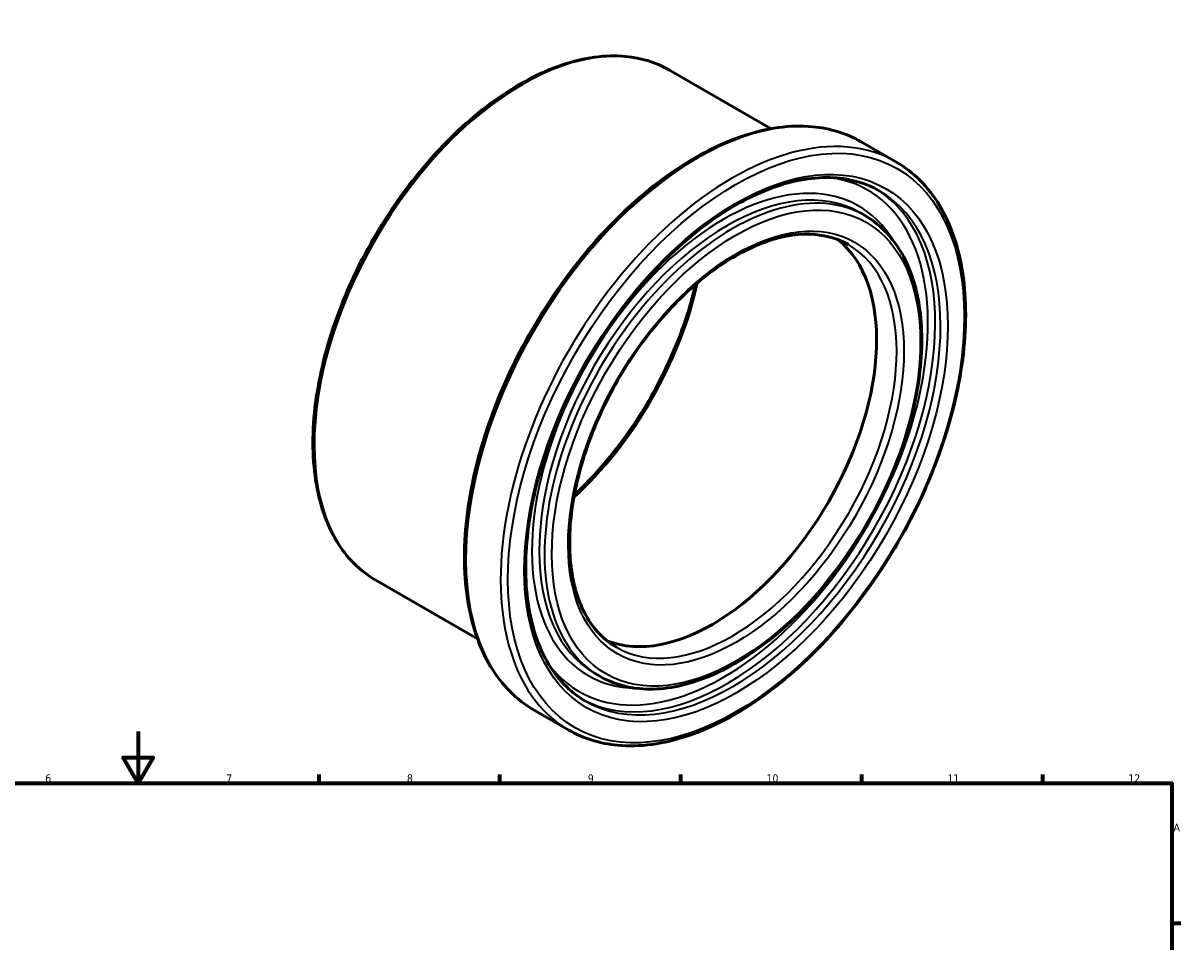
# Model space of a CAD drawing. Header units: millimetres. Extents: x -102 to 886, y -153 to 903.
# Tile 4 of 4: x 376 to 824, y 513 to 868. Entities that reach past the tile are written whole.
import ezdxf

# ---------------------------------------------------------------- set-up
doc = ezdxf.new("R2010")
doc.units = ezdxf.units.MM
for name, color, linetype, lineweight in [('Border (ANSI)', 7, 'Continuous', 70), ('Visible (ANSI)', 7, 'Continuous', 50), ('Visible Narrow (ANSI)', 7, 'Continuous', 35)]:
    doc.layers.add(name, color=color, linetype=linetype, lineweight=lineweight)
doc.styles.add('Note Text (ANSI)', font='tahoma.ttf')

# ---------------------------------------------------------------- blocks, each defined once
blk = doc.blocks.new('Borders Default Border')
at = {"layer": 'Border (ANSI)'}
for p, q in [((490.58, 574), (490.58, 577.45)), ((560.67, 574), (560.67, 577.45)), ((630.75, 574), (630.75, 577.45)), ((700.83, 574), (700.83, 577.45)), ((770.92, 574), (770.92, 577.45)), ((821, 519.75), (824.45, 519.75))]:
    blk.add_line(p, q, dxfattribs=at)
at = {"layer": 'Border (ANSI)', "flags": 128}
for points in [[(420.5, 594), (420.5, 574), (414.73, 584), (426.27, 584), (420.5, 574)], [(20, 20), (20, 574), (821, 574), (821, 20), (20, 20)]]:
    blk.add_lwpolyline(points, dxfattribs=at)
at = {"layer": 'Border (ANSI)', "attachment_point": 7, "style": 'Note Text (ANSI)'}
for s, insert, char_height in [('6', (384.49, 574.34), 3.05), ('7', (454.6, 574.4), 3.05), ('8', (524.63, 574.33), 3.05), ('9', (594.7, 574.34), 3.05), ('10', (663.96, 574.34), 3.048), ('11', (734.04, 574.4), 3.048), ('12', (804.13, 574.4), 3.048), ('A', (821.63, 555.35), 3.05)]:
    blk.add_mtext(s, dxfattribs=dict(at, insert=insert, char_height=char_height))

msp = doc.modelspace()

# ---------------------------------------------------------------- linework, layer by layer
at = {"layer": 'Visible (ANSI)'}
for p, q in [((665.724, 827.559), (626.285, 850.27)), ((714.09, 814.708), (700.655, 822.445)), ((702.088, 793.867), (700.037, 795.048)), ((551.945, 629.978), (512.506, 652.689)), ((599.337, 615.437), (597.287, 616.618)), ((587.335, 594.596), (573.9, 602.333))]:
    msp.add_line(p, q, dxfattribs=at)
msp.add_ellipse((642.934, 709.131), major_axis=(44.913, 77.993), ratio=0.5780931, start_param=3.2289336, end_param=6.1958443, dxfattribs=at)
for points, knots in [([(512.506, 652.689), (506.412, 656.198), (501.277, 661.352), (493.362, 674.456), (490.63, 682.463), (487.851, 700.581), (487.855, 710.731), (490.625, 732.063), (493.397, 743.243), (501.409, 765.489), (506.645, 776.55), (519.051, 797.454), (526.217, 807.294), (541.775, 824.775), (550.164, 832.411), (567.349, 844.704), (576.144, 849.355), (593.263, 855.141), (601.591, 856.284), (615.442, 854.984), (621.192, 853.203), (626.285, 850.27)], [3.9250571, 3.9250571, 3.9250571, 3.9250571, 4.2343448, 4.2343448, 4.5508577, 4.5508577, 4.873292, 4.873292, 5.1961677, 5.1961677, 5.5185456, 5.5185456, 5.8407348, 5.8407348, 6.1631718, 6.1631718, 6.4861029, 6.4861029, 6.8081695, 6.8081695, 7.0666498, 7.0666498, 7.0666498, 7.0666498]), ([(573.9, 602.333), (567.112, 606.242), (561.395, 611.989), (552.596, 626.608), (549.563, 635.536), (546.496, 655.732), (546.512, 667.038), (549.62, 690.798), (552.716, 703.25), (561.656, 728.027), (567.495, 740.347), (581.325, 763.63), (589.312, 774.589), (606.645, 794.055), (615.989, 802.556), (635.122, 816.238), (644.909, 821.412), (663.949, 827.85), (673.205, 829.121), (688.602, 827.684), (694.994, 825.705), (700.655, 822.445)], [3.9250571, 3.9250571, 3.9250571, 3.9250571, 4.2353993, 4.2353993, 4.5523071, 4.5523071, 4.8745062, 4.8745062, 5.1970843, 5.1970843, 5.5192152, 5.5192152, 5.8411778, 5.8411778, 6.1633634, 6.1633634, 6.4859932, 6.4859932, 6.8078565, 6.8078565, 7.0666498, 7.0666498, 7.0666498, 7.0666498]), ([(714.09, 814.708), (720.878, 810.799), (726.595, 805.052), (735.394, 790.434), (738.427, 781.505), (741.494, 761.309), (741.478, 750.003), (738.37, 726.243), (735.274, 713.791), (726.334, 689.014), (720.495, 676.694), (706.665, 653.411), (698.678, 642.452), (681.345, 622.986), (672.001, 614.485), (652.868, 600.803), (643.081, 595.629), (624.041, 589.192), (614.785, 587.92), (599.388, 589.357), (592.996, 591.336), (587.335, 594.596)], [0.7834645, 0.7834645, 0.7834645, 0.7834645, 1.0938066, 1.0938066, 1.4107144, 1.4107144, 1.7329136, 1.7329136, 2.0554916, 2.0554916, 2.3776225, 2.3776225, 2.6995852, 2.6995852, 3.0217708, 3.0217708, 3.3444006, 3.3444006, 3.6662639, 3.6662639, 3.9250571, 3.9250571, 3.9250571, 3.9250571]), ([(593.798, 605.818), (587.702, 609.329), (582.607, 614.602), (575.037, 628.103), (572.508, 636.247), (570.237, 654.546), (570.453, 664.657), (573.587, 685.908), (576.503, 697.043), (584.761, 719.216), (590.104, 730.25), (602.678, 751.079), (609.907, 760.87), (625.501, 778.202), (633.862, 785.741), (650.838, 797.808), (659.448, 802.337), (676.032, 807.982), (683.996, 809.091), (697.246, 807.977), (702.76, 806.289), (707.627, 803.486)], [3.9250571, 3.9250571, 3.9250571, 3.9250571, 4.2567433, 4.2567433, 4.5792985, 4.5792985, 4.8966103, 4.8966103, 5.2138123, 5.2138123, 5.5315112, 5.5315112, 5.8493752, 5.8493752, 6.1669816, 6.1669816, 6.4840791, 6.4840791, 6.8018458, 6.8018458, 7.0666498, 7.0666498, 7.0666498, 7.0666498]), ([(702.088, 793.867), (707.591, 790.698), (712.231, 786.048), (719.394, 774.231), (721.87, 767.009), (724.405, 750.657), (724.412, 741.488), (721.928, 722.22), (719.432, 712.121), (712.208, 692.028), (707.485, 682.037), (696.29, 663.155), (689.821, 654.266), (675.773, 638.472), (668.196, 631.571), (652.665, 620.459), (644.713, 616.252), (629.228, 611.021), (621.69, 609.987), (609.151, 611.169), (603.947, 612.783), (599.337, 615.437)], [0.7834645, 0.7834645, 0.7834645, 0.7834645, 1.0916564, 1.0916564, 1.4077465, 1.4077465, 1.7304236, 1.7304236, 2.0536123, 2.0536123, 2.37625, 2.37625, 2.6986773, 2.6986773, 3.0213786, 3.0213786, 3.3446258, 3.3446258, 3.6669036, 3.6669036, 3.9250571, 3.9250571, 3.9250571, 3.9250571]), ([(605.8, 626.66), (600.988, 629.43), (596.971, 633.606), (591.037, 644.307), (589.065, 650.745), (587.327, 665.198), (587.519, 673.172), (590.029, 689.931), (592.345, 698.714), (598.887, 716.203), (603.115, 724.907), (613.054, 741.335), (618.765, 749.056), (631.074, 762.717), (637.669, 768.656), (651.042, 778.153), (657.817, 781.714), (670.846, 786.153), (677.092, 787.024), (687.484, 786.164), (691.809, 784.842), (695.625, 782.645)], [3.9250571, 3.9250571, 3.9250571, 3.9250571, 4.2600455, 4.2600455, 4.583107, 4.583107, 4.8996668, 4.8996668, 5.2161348, 5.2161348, 5.5332313, 5.5332313, 5.850533, 5.850533, 6.1675067, 6.1675067, 6.4838334, 6.4838334, 6.8009773, 6.8009773, 7.0666498, 7.0666498, 7.0666498, 7.0666498]), ([(636.393, 767.152), (634.969, 760.971), (633.067, 754.676), (627.095, 738.676), (622.403, 729.004), (611.368, 710.745), (605.026, 702.163), (595.356, 691.423), (592.441, 688.448), (589.469, 685.666)], [1.86875412, 1.86875412, 1.86875412, 1.86875412, 2.07344145, 2.07344145, 2.39082299, 2.39082299, 2.70839091, 2.70839091, 2.83976745, 2.83976745, 2.83976745, 2.83976745])]:
    msp.add_open_spline(points, degree=3, knots=knots, dxfattribs=at)
at = {"layer": 'Visible Narrow (ANSI)'}
for centre, major_axis, start_param, end_param in [((569.395, 751.48), (-56.89, -98.791), 3.1415927, 6.2831853), ((637.277, 712.389), (-63.377, -110.056), 3.1415927, 6.2831853), ((650.712, 704.652), (63.377, 110.056), 0, 3.1415927), ((648.662, 705.833), (-51.375, -89.215), 3.1415927, 6.2831853), ((647.248, 706.647), (52.373, 90.948), 5.9745452, 9.7334181), ((650.712, 704.652), (51.375, 89.215), 0, 3.1415927), ((647.248, 706.647), (55.917, 97.101), 2.9033112, 6.5214667), ((648.662, 705.833), (-56.915, -98.834), 0.0181058, 3.1234869), ((650.712, 704.652), (56.915, 98.834), 3.1415927, 6.2831853), ((650.712, 704.652), (44.913, 77.993), 3.1415927, 6.2831853), ((569.395, 751.48), (49.903, 86.658), 4.2096155, 5.2151625)]:
    msp.add_ellipse(centre, major_axis=major_axis, ratio=0.5780931, start_param=start_param, end_param=end_param, dxfattribs=at)
for major_axis in [(-62.379, -108.323), (-57.913, -100.567), (-50.377, -87.482), (-45.911, -79.726)]:
    msp.add_ellipse((652.127, 703.838), major_axis=major_axis, ratio=0.5780931, dxfattribs=at)

# ---------------------------------------------------------------- block references
msp.add_blockref('Borders Default Border', (0, 0))

doc.saveas('drawing.dxf')
